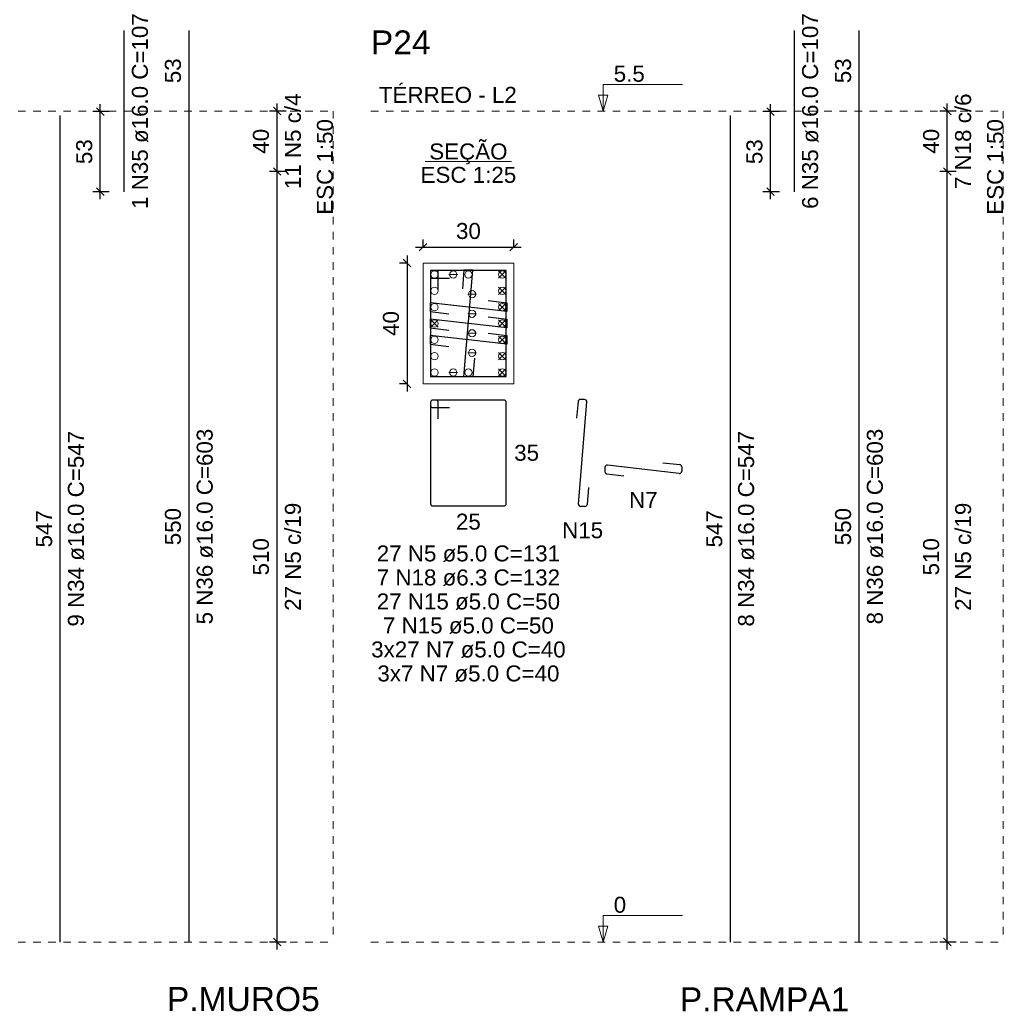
# Model space of a CAD drawing. Header units: millimetres. Extents: x 10 to 1250, y -62 to 528.
# Tile 132 of 256: x 232 to 245, y 153 to 166. Entities that reach past the tile are written whole.
import ezdxf

# ---------------------------------------------------------------- set-up
doc = ezdxf.new("R2010")
doc.units = ezdxf.units.MM
doc.header["$LTSCALE"] = 0.05
doc.linetypes.add('DOT', pattern=[6.35, 0, -6.35])
for name, color, linetype, lineweight in [('Descrição da armadura', 7, 'Continuous', 5), ('DT-Barras na forma', 2, 'Continuous', 30), ('DT-Barras no corte', 5, 'Continuous', 5), ('DT-Barras rebatidas', 2, 'Continuous', 30), ('DT-Cotas', 9, 'Continuous', 5), ('DT-Forma', 5, 'Continuous', 5), ('DT-Pontilhado', 9, 'DOT', 5), ('DT-Textos', 7, 'Continuous', 5), ('DT-Título', 3, 'Continuous', 20), ('Textos armaduras', 7, 'Continuous', 5)]:
    doc.layers.add(name, color=color, linetype=linetype, lineweight=lineweight)
doc.styles.add('Arial', font='arial.ttf')
doc.styles.get("Standard").update_dxf_attribs({"font": 'arial.ttf'})
doc.dimstyles.new('UM_25.000000', dxfattribs={"dimtxt": 0.18, "dimasz": 0.1, "dimexe": 0.1, "dimexo": 0.2, "dimgap": 0, "dimtad": 1, "dimtih": 1, "dimtoh": 1, "dimdec": 1, "dimlfac": 25, "dimzin": 0, "dimdsep": 46, "dimtxsty": 'Standard', "dimcen": 0.09, "dimdle": 0.1, "dimadec": 1, "dimazin": 2, "dimtfac": 1, "dimtdec": 4, "dimtofl": 0, "dimtmove": 0, "dimatfit": 3, "dimfxl": 1, "dimtolj": 1, "dimarcsym": 0})
doc.dimstyles.new('UM_50.000000', dxfattribs={"dimtxt": 0.18, "dimasz": 0.1, "dimexe": 0.1, "dimexo": 0.2, "dimgap": 0.1, "dimtad": 1, "dimdec": 1, "dimlfac": 50, "dimzin": 0, "dimdsep": 46, "dimtxsty": 'Standard', "dimblk": 'OBLIQUE', "dimcen": 0.09, "dimdle": 0.1, "dimadec": 1, "dimazin": 2, "dimtfac": 1, "dimtdec": 1, "dimtofl": 0, "dimtmove": 0, "dimatfit": 3, "dimldrblk": 'OBLIQUE', "dimfxl": 1, "dimtolj": 1, "dimarcsym": 1})

# ---------------------------------------------------------------- blocks, each defined once
blk = doc.blocks.new('_Oblique')
at = {"color": 0, "linetype": 'ByBlock', "lineweight": -2}
blk.add_line((-0.5, -0.5), (0.5, 0.5), dxfattribs=at)
blk = doc.blocks.new('*D1633')
at = {"layer": 'Defpoints', "color": 0, "transparency": 16777216}
for p in [(232.699, 164.623), (233.017, 164.623), (233.017, 163.563)]:
    blk.add_point(p, dxfattribs=at)
at = {"layer": 'DT-Cotas', "color": 0, "lineweight": -2, "transparency": 16777216}
for p, q in [((232.817, 164.623), (232.599, 164.623)), ((232.699, 163.463), (232.699, 164.723)), ((232.817, 163.563), (232.599, 163.563))]:
    blk.add_line(p, q, dxfattribs=at)
at = {"layer": 'DT-Cotas', "color": 0, "lineweight": -2, "transparency": 16777216, "xscale": 0.1, "yscale": 0.1, "zscale": 0.1}
for p, rotation in [((232.699, 164.623), 90), ((232.699, 163.563), 270)]:
    blk.add_blockref('_Oblique', p, dxfattribs=dict(at, rotation=rotation))
at = {"layer": 'DT-Cotas', "transparency": 16777216, "insert": (232.487, 164.093), "char_height": 0.2118, "attachment_point": 5, "rotation": 90, "style": 'Arial'}
blk.add_mtext('\\A1;53', dxfattribs=at)
blk = doc.blocks.new('*D1634')
at = {"layer": 'Defpoints', "color": 0, "transparency": 16777216}
for p in [(235.039, 163.831), (235.357, 163.831), (235.357, 153.631)]:
    blk.add_point(p, dxfattribs=at)
at = {"layer": 'DT-Cotas', "color": 0, "lineweight": -2, "transparency": 16777216}
for p, q in [((235.039, 153.531), (235.039, 163.931)), ((235.157, 163.831), (234.939, 163.831)), ((235.157, 153.631), (234.939, 153.631))]:
    blk.add_line(p, q, dxfattribs=at)
at = {"layer": 'DT-Cotas', "color": 0, "lineweight": -2, "transparency": 16777216, "xscale": 0.1, "yscale": 0.1, "zscale": 0.1}
for p, rotation in [((235.039, 163.831), 90), ((235.039, 153.631), 270)]:
    blk.add_blockref('_Oblique', p, dxfattribs=dict(at, rotation=rotation))
blk = doc.blocks.new('*D1635')
at = {"layer": 'Defpoints', "color": 0, "transparency": 16777216}
for p in [(235.039, 164.631), (235.357, 164.631), (235.357, 163.831)]:
    blk.add_point(p, dxfattribs=at)
at = {"layer": 'DT-Cotas', "color": 0, "lineweight": -2, "transparency": 16777216}
for p, q in [((235.157, 164.631), (234.939, 164.631)), ((235.039, 163.731), (235.039, 164.731)), ((235.157, 163.831), (234.939, 163.831))]:
    blk.add_line(p, q, dxfattribs=at)
at = {"layer": 'DT-Cotas', "color": 0, "lineweight": -2, "transparency": 16777216, "xscale": 0.1, "yscale": 0.1, "zscale": 0.1}
for p, rotation in [((235.039, 164.631), 90), ((235.039, 163.831), 270)]:
    blk.add_blockref('_Oblique', p, dxfattribs=dict(at, rotation=rotation))
blk = doc.blocks.new('*D1649')
at = {"layer": 'Defpoints', "color": 0, "transparency": 16777216}
for p in [(235.039, 163.831), (235.357, 163.831), (235.357, 153.631)]:
    blk.add_point(p, dxfattribs=at)
at = {"layer": 'DT-Cotas', "color": 0, "lineweight": -2, "transparency": 16777216}
for p, q in [((235.039, 153.531), (235.039, 163.931)), ((235.157, 163.831), (234.939, 163.831)), ((235.157, 153.631), (234.939, 153.631))]:
    blk.add_line(p, q, dxfattribs=at)
at = {"layer": 'DT-Cotas', "color": 0, "lineweight": -2, "transparency": 16777216, "xscale": 0.1, "yscale": 0.1, "zscale": 0.1}
for p, rotation in [((235.039, 163.831), 90), ((235.039, 153.631), 270)]:
    blk.add_blockref('_Oblique', p, dxfattribs=dict(at, rotation=rotation))
blk = doc.blocks.new('*D1650')
at = {"layer": 'Defpoints', "color": 0, "transparency": 16777216}
for p in [(235.039, 164.631), (235.357, 164.631), (235.357, 163.831)]:
    blk.add_point(p, dxfattribs=at)
at = {"layer": 'DT-Cotas', "color": 0, "lineweight": -2, "transparency": 16777216}
for p, q in [((235.157, 164.631), (234.939, 164.631)), ((235.039, 163.731), (235.039, 164.731)), ((235.157, 163.831), (234.939, 163.831))]:
    blk.add_line(p, q, dxfattribs=at)
at = {"layer": 'DT-Cotas', "color": 0, "lineweight": -2, "transparency": 16777216, "xscale": 0.1, "yscale": 0.1, "zscale": 0.1}
for p, rotation in [((235.039, 164.631), 90), ((235.039, 163.831), 270)]:
    blk.add_blockref('_Oblique', p, dxfattribs=dict(at, rotation=rotation))
blk = doc.blocks.new('*D1651')
at = {"layer": 'Defpoints', "color": 0, "transparency": 16777216}
for p in [(235.039, 163.831), (235.357, 163.831), (235.357, 153.631)]:
    blk.add_point(p, dxfattribs=at)
at = {"layer": 'DT-Cotas', "color": 0, "lineweight": -2, "transparency": 16777216}
for p, q in [((235.039, 153.531), (235.039, 163.931)), ((235.157, 163.831), (234.939, 163.831)), ((235.157, 153.631), (234.939, 153.631))]:
    blk.add_line(p, q, dxfattribs=at)
at = {"layer": 'DT-Cotas', "color": 0, "lineweight": -2, "transparency": 16777216, "xscale": 0.1, "yscale": 0.1, "zscale": 0.1}
for p, rotation in [((235.039, 163.831), 90), ((235.039, 153.631), 270)]:
    blk.add_blockref('_Oblique', p, dxfattribs=dict(at, rotation=rotation))
blk = doc.blocks.new('*D1652')
at = {"layer": 'Defpoints', "color": 0, "transparency": 16777216}
for p in [(235.039, 164.631), (235.357, 164.631), (235.357, 163.831)]:
    blk.add_point(p, dxfattribs=at)
at = {"layer": 'DT-Cotas', "color": 0, "lineweight": -2, "transparency": 16777216}
for p, q in [((235.157, 164.631), (234.939, 164.631)), ((235.039, 163.731), (235.039, 164.731)), ((235.157, 163.831), (234.939, 163.831))]:
    blk.add_line(p, q, dxfattribs=at)
at = {"layer": 'DT-Cotas', "color": 0, "lineweight": -2, "transparency": 16777216, "xscale": 0.1, "yscale": 0.1, "zscale": 0.1}
for p, rotation in [((235.039, 164.631), 90), ((235.039, 163.831), 270)]:
    blk.add_blockref('_Oblique', p, dxfattribs=dict(at, rotation=rotation))
blk = doc.blocks.new('*D1653')
at = {"layer": 'Defpoints', "color": 0, "transparency": 16777216}
for p in [(236.971, 162.619), (236.759, 161.019), (236.971, 161.019)]:
    blk.add_point(p, dxfattribs=at)
at = {"layer": 'DT-Cotas', "color": 0, "lineweight": -2, "transparency": 16777216}
for p, q in [((236.759, 162.719), (236.759, 160.919)), ((236.771, 162.619), (236.659, 162.619)), ((236.771, 161.019), (236.659, 161.019))]:
    blk.add_line(p, q, dxfattribs=at)
at = {"layer": 'DT-Cotas', "color": 0, "lineweight": -2, "transparency": 16777216, "xscale": 0.1, "yscale": 0.1, "zscale": 0.1}
for p, rotation in [((236.759, 162.619), 90), ((236.759, 161.019), 270)]:
    blk.add_blockref('_Oblique', p, dxfattribs=dict(at, rotation=rotation))
at = {"layer": 'DT-Cotas', "transparency": 16777216, "insert": (236.547, 161.819), "char_height": 0.2118, "attachment_point": 5, "rotation": 90, "style": 'Arial'}
blk.add_mtext('\\A1;40', dxfattribs=at)
blk = doc.blocks.new('*D1654')
at = {"layer": 'Defpoints', "color": 0, "transparency": 16777216}
for p in [(238.171, 162.83), (236.971, 162.619), (238.171, 162.619)]:
    blk.add_point(p, dxfattribs=at)
at = {"layer": 'DT-Cotas', "color": 0, "lineweight": -2, "transparency": 16777216}
for p, q in [((236.971, 162.819), (236.971, 162.93)), ((238.171, 162.819), (238.171, 162.93)), ((236.871, 162.83), (238.271, 162.83))]:
    blk.add_line(p, q, dxfattribs=at)
at = {"layer": 'DT-Cotas', "color": 0, "lineweight": -2, "transparency": 16777216, "xscale": 0.1, "yscale": 0.1, "zscale": 0.1, "rotation": 180}
blk.add_blockref('_Oblique', (236.971, 162.83), dxfattribs=at)
at = {"layer": 'DT-Cotas', "color": 0, "lineweight": -2, "transparency": 16777216, "xscale": 0.1, "yscale": 0.1, "zscale": 0.1}
blk.add_blockref('_Oblique', (238.171, 162.83), dxfattribs=at)
at = {"layer": 'DT-Cotas', "transparency": 16777216, "insert": (237.571, 163.042), "char_height": 0.2118, "attachment_point": 5, "rotation": 0.0057, "style": 'Arial'}
blk.add_mtext('\\A1;30', dxfattribs=at)
blk = doc.blocks.new('*D1655')
at = {"layer": 'Defpoints', "color": 0, "transparency": 16777216}
for p in [(241.569, 164.623), (241.886, 164.623), (241.886, 163.563)]:
    blk.add_point(p, dxfattribs=at)
at = {"layer": 'DT-Cotas', "color": 0, "lineweight": -2, "transparency": 16777216}
for p, q in [((241.686, 164.623), (241.469, 164.623)), ((241.569, 163.463), (241.569, 164.723)), ((241.686, 163.563), (241.469, 163.563))]:
    blk.add_line(p, q, dxfattribs=at)
at = {"layer": 'DT-Cotas', "color": 0, "lineweight": -2, "transparency": 16777216, "xscale": 0.1, "yscale": 0.1, "zscale": 0.1}
for p, rotation in [((241.569, 164.623), 90), ((241.569, 163.563), 270)]:
    blk.add_blockref('_Oblique', p, dxfattribs=dict(at, rotation=rotation))
at = {"layer": 'DT-Cotas', "transparency": 16777216, "insert": (241.357, 164.093), "char_height": 0.2118, "attachment_point": 5, "rotation": 90, "style": 'Arial'}
blk.add_mtext('\\A1;53', dxfattribs=at)
blk = doc.blocks.new('*D1656')
at = {"layer": 'Defpoints', "color": 0, "transparency": 16777216}
for p in [(243.909, 163.831), (244.226, 163.831), (244.226, 153.631)]:
    blk.add_point(p, dxfattribs=at)
at = {"layer": 'DT-Cotas', "color": 0, "lineweight": -2, "transparency": 16777216}
for p, q in [((243.909, 153.531), (243.909, 163.931)), ((244.026, 163.831), (243.809, 163.831)), ((244.026, 153.631), (243.809, 153.631))]:
    blk.add_line(p, q, dxfattribs=at)
at = {"layer": 'DT-Cotas', "color": 0, "lineweight": -2, "transparency": 16777216, "xscale": 0.1, "yscale": 0.1, "zscale": 0.1}
for p, rotation in [((243.909, 163.831), 90), ((243.909, 153.631), 270)]:
    blk.add_blockref('_Oblique', p, dxfattribs=dict(at, rotation=rotation))
blk = doc.blocks.new('*D1636')
at = {"layer": 'Defpoints', "color": 0, "transparency": 16777216}
for p in [(243.909, 164.631), (244.226, 164.631), (244.226, 163.831)]:
    blk.add_point(p, dxfattribs=at)
at = {"layer": 'DT-Cotas', "color": 0, "lineweight": -2, "transparency": 16777216}
for p, q in [((244.026, 164.631), (243.809, 164.631)), ((243.909, 163.731), (243.909, 164.731)), ((244.026, 163.831), (243.809, 163.831))]:
    blk.add_line(p, q, dxfattribs=at)
at = {"layer": 'DT-Cotas', "color": 0, "lineweight": -2, "transparency": 16777216, "xscale": 0.1, "yscale": 0.1, "zscale": 0.1}
for p, rotation in [((243.909, 164.631), 90), ((243.909, 163.831), 270)]:
    blk.add_blockref('_Oblique', p, dxfattribs=dict(at, rotation=rotation))
blk = doc.blocks.new('*D1637')
at = {"layer": 'Defpoints', "color": 0, "transparency": 16777216}
for p in [(243.909, 163.831), (244.226, 163.831), (244.226, 153.631)]:
    blk.add_point(p, dxfattribs=at)
at = {"layer": 'DT-Cotas', "color": 0, "lineweight": -2, "transparency": 16777216}
for p, q in [((243.909, 153.531), (243.909, 163.931)), ((244.026, 163.831), (243.809, 163.831)), ((244.026, 153.631), (243.809, 153.631))]:
    blk.add_line(p, q, dxfattribs=at)
at = {"layer": 'DT-Cotas', "color": 0, "lineweight": -2, "transparency": 16777216, "xscale": 0.1, "yscale": 0.1, "zscale": 0.1}
for p, rotation in [((243.909, 163.831), 90), ((243.909, 153.631), 270)]:
    blk.add_blockref('_Oblique', p, dxfattribs=dict(at, rotation=rotation))
blk = doc.blocks.new('*D1638')
at = {"layer": 'Defpoints', "color": 0, "transparency": 16777216}
for p in [(243.909, 164.631), (244.226, 164.631), (244.226, 163.831)]:
    blk.add_point(p, dxfattribs=at)
at = {"layer": 'DT-Cotas', "color": 0, "lineweight": -2, "transparency": 16777216}
for p, q in [((244.026, 164.631), (243.809, 164.631)), ((243.909, 163.731), (243.909, 164.731)), ((244.026, 163.831), (243.809, 163.831))]:
    blk.add_line(p, q, dxfattribs=at)
at = {"layer": 'DT-Cotas', "color": 0, "lineweight": -2, "transparency": 16777216, "xscale": 0.1, "yscale": 0.1, "zscale": 0.1}
for p, rotation in [((243.909, 164.631), 90), ((243.909, 163.831), 270)]:
    blk.add_blockref('_Oblique', p, dxfattribs=dict(at, rotation=rotation))
blk = doc.blocks.new('*D1639')
at = {"layer": 'Defpoints', "color": 0, "transparency": 16777216}
for p in [(243.909, 163.831), (244.226, 163.831), (244.226, 153.631)]:
    blk.add_point(p, dxfattribs=at)
at = {"layer": 'DT-Cotas', "color": 0, "lineweight": -2, "transparency": 16777216}
for p, q in [((243.909, 153.531), (243.909, 163.931)), ((244.026, 163.831), (243.809, 163.831)), ((244.026, 153.631), (243.809, 153.631))]:
    blk.add_line(p, q, dxfattribs=at)
at = {"layer": 'DT-Cotas', "color": 0, "lineweight": -2, "transparency": 16777216, "xscale": 0.1, "yscale": 0.1, "zscale": 0.1}
for p, rotation in [((243.909, 163.831), 90), ((243.909, 153.631), 270)]:
    blk.add_blockref('_Oblique', p, dxfattribs=dict(at, rotation=rotation))
blk = doc.blocks.new('*D1640')
at = {"layer": 'Defpoints', "color": 0, "transparency": 16777216}
for p in [(243.909, 164.631), (244.226, 164.631), (244.226, 163.831)]:
    blk.add_point(p, dxfattribs=at)
at = {"layer": 'DT-Cotas', "color": 0, "lineweight": -2, "transparency": 16777216}
for p, q in [((244.026, 164.631), (243.809, 164.631)), ((243.909, 163.731), (243.909, 164.731)), ((244.026, 163.831), (243.809, 163.831))]:
    blk.add_line(p, q, dxfattribs=at)
at = {"layer": 'DT-Cotas', "color": 0, "lineweight": -2, "transparency": 16777216, "xscale": 0.1, "yscale": 0.1, "zscale": 0.1}
for p, rotation in [((243.909, 164.631), 90), ((243.909, 163.831), 270)]:
    blk.add_blockref('_Oblique', p, dxfattribs=dict(at, rotation=rotation))

msp = doc.modelspace()

# ---------------------------------------------------------------- linework, layer by layer
at = {"layer": 'DT-Barras na forma'}
for points in [[(237.1707, 162.2687), (237.1707, 162.5187), (237.0707, 162.5187), (237.0707, 161.1187), (238.0707, 161.1187), (238.0707, 162.5187), (237.0707, 162.5187), (237.0707, 162.4187), (237.3207, 162.4187)], [(237.6496, 161.3598), (237.6291, 161.1107), (237.5123, 161.1107), (237.6291, 162.5267), (237.5123, 162.5267), (237.4917, 162.2775)], [(237.8303, 162.1216), (238.0787, 162.0931), (238.0787, 161.9763), (237.0627, 162.0931), (237.0627, 161.9763), (237.311, 161.9477)], [(237.8303, 161.9056), (238.0787, 161.8771), (238.0787, 161.7603), (237.0627, 161.8771), (237.0627, 161.7603), (237.311, 161.7317)], [(237.8303, 161.6896), (238.0787, 161.6611), (238.0787, 161.5443), (237.0627, 161.6611), (237.0627, 161.5443), (237.311, 161.5157)]]:
    msp.add_lwpolyline(points, dxfattribs=at)
at = {"layer": 'DT-Barras no corte'}
for p, q in [((237.3131, 162.4667), (237.4283, 162.4667)), ((237.9707, 162.4187), (238.0667, 162.5147)), ((237.9707, 162.5147), (238.0667, 162.4187)), ((237.9707, 162.2027), (238.0667, 162.2987)), ((237.9707, 162.2987), (238.0667, 162.2027)), ((237.5611, 162.2075), (237.6763, 162.2075)), ((237.9707, 161.9867), (238.0667, 162.0827)), ((237.9707, 162.0827), (238.0667, 161.9867)), ((237.5611, 161.9483), (237.6763, 161.9483)), ((237.0747, 161.7707), (237.1707, 161.8667)), ((237.0747, 161.8667), (237.1707, 161.7707)), ((237.9707, 161.7707), (238.0667, 161.8667)), ((237.9707, 161.8667), (238.0667, 161.7707)), ((237.5611, 161.6891), (237.6763, 161.6891)), ((237.9707, 161.5547), (238.0667, 161.6507)), ((237.9707, 161.6507), (238.0667, 161.5547)), ((237.5611, 161.4299), (237.6763, 161.4299)), ((237.9707, 161.3387), (238.0667, 161.4347)), ((237.9707, 161.4347), (238.0667, 161.3387)), ((237.3131, 161.1707), (237.4283, 161.1707)), ((237.9707, 161.1227), (238.0667, 161.2187)), ((237.9707, 161.2187), (238.0667, 161.1227))]:
    msp.add_line(p, q, dxfattribs=at)
for centre in [(237.1227, 162.4667), (237.3707, 162.4667), (237.5707, 162.4667), (238.0187, 162.4667), (237.1227, 162.2507), (238.0187, 162.2507), (237.6187, 162.2075), (237.1227, 162.0347), (238.0187, 162.0347), (237.6187, 161.9483), (237.1227, 161.8187), (238.0187, 161.8187), (237.1227, 161.6027), (237.6187, 161.6891), (238.0187, 161.6027), (237.1227, 161.3867), (237.6187, 161.4299), (238.0187, 161.3867), (237.1227, 161.1707), (237.3707, 161.1707), (237.5707, 161.1707), (238.0187, 161.1707)]:
    msp.add_circle(centre, 0.048, dxfattribs=at)
at = {"layer": 'DT-Barras rebatidas'}
for p, q in [((233.0169, 163.5633), (233.0169, 165.6982)), ((233.8741, 164.6308), (233.8741, 165.6982)), ((241.8864, 163.5633), (241.8864, 165.6982)), ((242.7436, 164.6308), (242.7436, 165.6982)), ((233.8741, 153.6308), (233.8741, 164.6308)), ((242.7436, 153.6308), (242.7436, 164.6308)), ((232.1697, 153.6308), (232.1697, 164.5728)), ((241.0392, 153.6308), (241.0392, 164.5728)), ((237.0707, 160.7748), (237.0707, 159.4348)), ((237.0707, 160.7748), (237.0707, 160.7348)), ((237.1407, 160.8048), (237.1007, 160.8048)), ((238.0407, 160.8048), (237.1007, 160.8048)), ((237.1707, 160.5548), (237.1707, 160.7748)), ((238.0707, 159.4348), (238.0707, 160.7748)), ((239.0217, 160.7852), (239.0034, 160.5636)), ((239.0266, 159.4292), (239.1381, 160.7803)), ((239.1082, 160.8128), (239.0516, 160.8128)), ((237.1007, 160.7048), (237.3207, 160.7048)), ((240.3604, 159.8342), (239.4113, 159.9433)), ((240.1455, 159.9757), (240.3673, 159.9502)), ((239.3778, 159.9135), (239.3778, 159.8571)), ((239.4044, 159.8273), (239.6262, 159.8018)), ((240.3938, 159.9204), (240.3938, 159.864)), ((239.1613, 159.6459), (239.143, 159.4243)), ((237.1007, 159.4048), (238.0407, 159.4048)), ((239.1131, 159.3968), (239.0565, 159.3968))]:
    msp.add_line(p, q, dxfattribs=at)
for centre, start, end in [((237.1007, 160.7748), 90, 180), ((237.1007, 160.7748), 90, 180), ((237.1007, 160.7348), 180, 270), ((237.1407, 160.7748), 0, 90), ((238.0407, 160.7748), 0, 90), ((239.0516, 160.7828), 90, 175.28458), ((239.1082, 160.7828), 355.28458, 90), ((239.4078, 159.9135), 83.44203, 180), ((240.3638, 159.9204), 0, 83.44203), ((239.4078, 159.8571), 180, 263.44203), ((240.3638, 159.864), 263.44203, 0), ((237.1007, 159.4348), 180, 270), ((238.0407, 159.4348), 270, 0), ((239.0565, 159.4268), 175.28458, 270), ((239.1131, 159.4268), 270, 355.28458)]:
    msp.add_arc(centre, 0.03, start, end, dxfattribs=at)
at = {"layer": 'DT-Forma'}
msp.add_lwpolyline([(236.9707, 161.0187), (238.1707, 161.0187), (238.1707, 162.6187), (236.9707, 162.6187), (236.9707, 161.0187)], close=True, dxfattribs=at)
at = {"layer": 'DT-Pontilhado', "ltscale": 0.2}
for p, q in [((227.4108, 164.6308), (235.7803, 164.6308)), ((235.7803, 164.6308), (235.7803, 153.6308)), ((236.2803, 164.6308), (244.6498, 164.6308)), ((244.6498, 164.6308), (244.6498, 153.6308)), ((227.4108, 153.6308), (235.7803, 153.6308)), ((236.2803, 153.6308), (244.6498, 153.6308))]:
    msp.add_line(p, q, dxfattribs=at)
at = {"layer": 'DT-Textos'}
msp.add_line((236.9985, 163.9636), (238.1429, 163.9636), dxfattribs=at)
for points in [[(239.3538, 164.6308), (239.4174, 164.8426), (239.2903, 164.8426), (239.3538, 164.6308), (239.3538, 164.9808), (240.4038, 164.9808)], [(239.3538, 153.6308), (239.4174, 153.8426), (239.2903, 153.8426), (239.3538, 153.6308), (239.3538, 153.9808), (240.4038, 153.9808)]]:
    msp.add_lwpolyline(points, dxfattribs=at)

# ---------------------------------------------------------------- texts
at = {"layer": 'Descrição da armadura', "linetype": 'Continuous', "char_height": 0.2118, "attachment_point": 8, "rotation": 90, "line_spacing_factor": 0.798, "style": 'Arial'}
for s, insert, width in [('1 N35 ø16.0 C=107', (233.3346, 164.6308), 5.194653), ('6 N35 ø16.0 C=107', (242.2041, 164.6308), 5.194653), ('11 N5 c/4', (235.3567, 164.2307), 2.539389), ('7 N18 c/6', (244.2262, 164.2307), 2.539389), ('5 N36 ø16.0 C=603', (234.1918, 159.1308), 5.194653), ('8 N36 ø16.0 C=603', (243.0613, 159.1308), 5.194653), ('9 N34 ø16.0 C=547', (232.4874, 159.1018), 5.194653), ('8 N34 ø16.0 C=547', (241.3569, 159.1018), 5.194653), ('27 N5 c/19', (235.3567, 158.7307), 2.869342), ('27 N5 c/19', (244.2262, 158.7307), 2.869342)]:
    msp.add_mtext(s, dxfattribs=dict(at, insert=insert, width=width))
at = {"layer": 'Descrição da armadura', "linetype": 'Continuous', "char_height": 0.2118, "attachment_point": 8, "line_spacing_factor": 0.798, "style": 'Arial'}
for s, insert, width in [('N7', (239.8858, 159.3782), 0.758398), ('N15', (239.0823, 158.9732), 1.088351), ('27 N5 ø5.0 C=131', (237.5707, 158.6635), 4.8647), ('7 N18 ø6.3 C=132', (237.5707, 158.3458), 4.8647), ('27 N15 ø5.0 C=50', (237.5707, 158.0281), 4.804516), ('7 N15 ø5.0 C=50', (237.5707, 157.7104), 4.478645), ('3x27 N7 ø5.0 C=40', (237.5707, 157.3927), 5.097485), ('3x7 N7 ø5.0 C=40', (237.5707, 157.075), 4.771614)]:
    msp.add_mtext(s, dxfattribs=dict(at, insert=insert, width=width))
at = {"layer": 'DT-Cotas', "linetype": 'Continuous', "char_height": 0.2118, "attachment_point": 8, "rotation": 90, "line_spacing_factor": 0.798, "style": 'Arial'}
for s, insert, width in [('40', (234.9331, 164.2307), 0.659905), ('40', (243.8026, 164.2307), 0.659905), ('510', (234.9331, 158.7307), 0.989858), ('510', (243.8026, 158.7307), 0.989858)]:
    msp.add_mtext(s, dxfattribs=dict(at, insert=insert, width=width))
at = {"layer": 'DT-Textos', "char_height": 0.2118, "attachment_point": 7, "line_spacing_factor": 0.798, "style": 'Arial'}
for s, insert, width in [('5.5', (239.4938, 165.0158), 0.814533), ('0', (239.4938, 154.0158), 0.325871)]:
    msp.add_mtext(s, dxfattribs=dict(at, insert=insert, width=width))
at = {"layer": 'DT-Textos', "linetype": 'Continuous', "char_height": 0.2118, "line_spacing_factor": 0.798, "style": 'Arial'}
for s, insert, width, attachment_point in [('TÉRREO - L2', (236.3862, 164.7367), 3.614044, 7), ('SEÇÃO', (237.5703, 163.9251), 2.051353, 8), ('ESC 1:25', (237.5707, 163.6777), 2.507973, 8)]:
    msp.add_mtext(s, dxfattribs=dict(at, insert=insert, width=width, attachment_point=attachment_point))
at = {"layer": 'DT-Textos', "linetype": 'Continuous', "char_height": 0.2118, "width": 2.507973, "attachment_point": 9, "rotation": 90, "line_spacing_factor": 0.798, "style": 'Arial'}
for insert in [(235.7803, 164.5249), (244.6498, 164.5249)]:
    msp.add_mtext('ESC 1:50', dxfattribs=dict(at, insert=insert))
at = {"layer": 'DT-Título', "linetype": 'Continuous', "char_height": 0.3177, "attachment_point": 7, "line_spacing_factor": 0.798, "style": 'Arial'}
for s, insert, width in [('P24', (236.2803, 165.3805), 1.737595), ('P.MURO5', (233.5809, 152.7131), 4.449368), ('P.RAMPA1', (240.3683, 152.7131), 4.938602)]:
    msp.add_mtext(s, dxfattribs=dict(at, insert=insert, width=width))
at = {"layer": 'Textos armaduras', "linetype": 'Continuous', "char_height": 0.2118, "attachment_point": 7, "rotation": 90, "line_spacing_factor": 0.798, "style": 'Arial'}
for s, insert, width in [('53', (233.7682, 164.9995), 0.659905), ('53', (242.6377, 164.9995), 0.659905), ('547', (232.0638, 158.8543), 0.989858), ('550', (233.7682, 158.8833), 0.989858), ('547', (240.9333, 158.8543), 0.989858), ('550', (242.6377, 158.8833), 0.989858)]:
    msp.add_mtext(s, dxfattribs=dict(at, insert=insert, width=width))
at = {"layer": 'Textos armaduras', "linetype": 'Continuous', "char_height": 0.2118, "width": 0.659905, "attachment_point": 7, "line_spacing_factor": 0.798, "style": 'Arial'}
for s, insert in [('35', (238.1766, 159.9989)), ('25', (237.4057, 159.0871))]:
    msp.add_mtext(s, dxfattribs=dict(at, insert=insert))

# ---------------------------------------------------------------- dimensions: what is measured, and where the dimension line sits
at = {"layer": 'DT-Cotas'}
for base, p1, p2, dimstyle, override, picture, middle in [((232.6992, 164.6233), (233.0169, 163.5633), (233.0169, 164.6233), 'UM_50.000000', {"dimtxt": 0.2118, "dimasz": 0.1, "dimexe": 0.1, "dimexo": 0.2, "dimtad": 1, "dimtih": 0, "dimtoh": 0, "dimdec": 1, "dimlfac": 50, "dimzin": 8, "dimtxsty": 'Arial', "dimblk": 'Oblique', "dimblk1": 'Oblique', "dimblk2": 'Oblique', "dimsah": 1, "dimdle": 0.1, "dimse1": 0, "dimse2": 0, "dimclrt": 256, "dimadec": 1, "dimazin": 3, "dimtmove": 2, "dimldrblk": 'Oblique'}, '*D1633', (232.4874, 164.0933)), ((241.5687, 164.6233), (241.8864, 163.5633), (241.8864, 164.6233), 'UM_50.000000', {"dimtxt": 0.2118, "dimasz": 0.1, "dimexe": 0.1, "dimexo": 0.2, "dimtad": 1, "dimtih": 0, "dimtoh": 0, "dimdec": 1, "dimlfac": 50, "dimzin": 8, "dimtxsty": 'Arial', "dimblk": 'Oblique', "dimblk1": 'Oblique', "dimblk2": 'Oblique', "dimsah": 1, "dimdle": 0.1, "dimse1": 0, "dimse2": 0, "dimclrt": 256, "dimadec": 1, "dimazin": 3, "dimtmove": 2, "dimldrblk": 'Oblique'}, '*D1655', (241.3569, 164.0933)), ((236.7589, 161.0187), (236.9707, 162.6187), (236.9707, 161.0187), 'UM_25.000000', {"dimtxt": 0.2118, "dimasz": 0.1, "dimexe": 0.1, "dimexo": 0.2, "dimtad": 1, "dimtih": 0, "dimtoh": 0, "dimdec": 1, "dimlfac": 25, "dimzin": 8, "dimtxsty": 'Arial', "dimblk": 'Oblique', "dimblk1": 'Oblique', "dimblk2": 'Oblique', "dimsah": 1, "dimdle": 0.1, "dimse1": 0, "dimse2": 0, "dimclrt": 256, "dimadec": 1, "dimazin": 3, "dimtmove": 2, "dimldrblk": 'Oblique'}, '*D1653', (236.5471, 161.8187))]:
    dim = msp.add_linear_dim(base=base, p1=p1, p2=p2, angle=90, dimstyle=dimstyle, override=override, dxfattribs=at)
    dim.commit()
    dim.dimension.update_dxf_attribs({"geometry": picture, "text_midpoint": middle, "dimtype": 160, "text_rotation": 90})
for base, p1, p2, picture, middle in [((235.039, 164.6308), (235.3567, 163.8307), (235.3567, 164.6308), '*D1635', (234.8272, 164.2307)), ((235.039, 164.6308), (235.3567, 163.8307), (235.3567, 164.6308), '*D1650', (234.8272, 164.2307)), ((235.039, 164.6308), (235.3567, 163.8307), (235.3567, 164.6308), '*D1652', (234.8272, 164.2307)), ((243.9085, 164.6308), (244.2262, 163.8307), (244.2262, 164.6308), '*D1636', (243.6967, 164.2307)), ((243.9085, 164.6308), (244.2262, 163.8307), (244.2262, 164.6308), '*D1638', (243.6967, 164.2307)), ((243.9085, 164.6308), (244.2262, 163.8307), (244.2262, 164.6308), '*D1640', (243.6967, 164.2307)), ((235.039, 163.8307), (235.3567, 153.6308), (235.3567, 163.8307), '*D1634', (234.8272, 158.7307)), ((235.039, 163.8307), (235.3567, 153.6308), (235.3567, 163.8307), '*D1649', (234.8272, 158.7307)), ((235.039, 163.8307), (235.3567, 153.6308), (235.3567, 163.8307), '*D1651', (234.8272, 158.7307)), ((243.9085, 163.8307), (244.2262, 153.6308), (244.2262, 163.8307), '*D1656', (243.6967, 158.7307)), ((243.9085, 163.8307), (244.2262, 153.6308), (244.2262, 163.8307), '*D1637', (243.6967, 158.7307)), ((243.9085, 163.8307), (244.2262, 153.6308), (244.2262, 163.8307), '*D1639', (243.6967, 158.7307))]:
    dim = msp.add_linear_dim(base=base, p1=p1, p2=p2, angle=90, text=' ', dimstyle='UM_50.000000', override={"dimtxt": 0.2118, "dimasz": 0.1, "dimexe": 0.1, "dimexo": 0.2, "dimtad": 1, "dimtih": 0, "dimtoh": 0, "dimdec": 1, "dimlfac": 50, "dimzin": 8, "dimtxsty": 'Arial', "dimblk": 'Oblique', "dimblk1": 'Oblique', "dimblk2": 'Oblique', "dimsah": 1, "dimdle": 0.1, "dimse1": 0, "dimse2": 0, "dimclrt": 256, "dimadec": 1, "dimazin": 3, "dimtmove": 2, "dimldrblk": 'Oblique'}, dxfattribs=at)
    dim.commit()
    dim.dimension.update_dxf_attribs({"geometry": picture, "text_midpoint": middle, "dimtype": 160, "text_rotation": 90})
dim = msp.add_linear_dim(base=(238.1707, 162.8305), p1=(236.9707, 162.6187), p2=(238.1707, 162.6187), dimstyle='UM_25.000000', override={"dimtxt": 0.2118, "dimasz": 0.1, "dimexe": 0.1, "dimexo": 0.2, "dimtad": 1, "dimtih": 0, "dimtoh": 0, "dimdec": 1, "dimlfac": 25, "dimzin": 8, "dimtxsty": 'Arial', "dimblk": 'Oblique', "dimblk1": 'Oblique', "dimblk2": 'Oblique', "dimsah": 1, "dimdle": 0.1, "dimse1": 0, "dimse2": 0, "dimclrt": 256, "dimadec": 1, "dimazin": 3, "dimtmove": 2, "dimldrblk": 'Oblique'}, dxfattribs=at)
dim.commit()
dim.dimension.update_dxf_attribs({"geometry": '*D1654', "text_midpoint": (237.5707, 163.0423), "dimtype": 160, "text_rotation": 0.00573})

doc.saveas('drawing.dxf')
